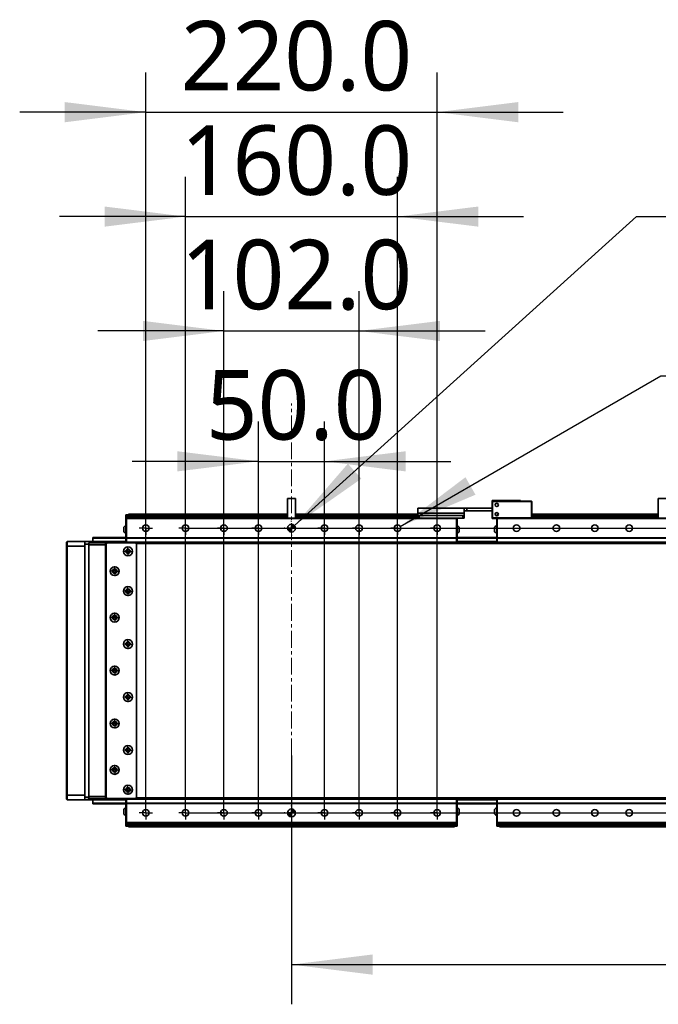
# Model space of a CAD drawing. Header units: millimetres. Extents: x 75 to 6266, y 75 to 4380.
# Tile 9 of 24: x 593 to 1075, y 3159 to 3902. Entities that reach past the tile are written whole.
import ezdxf

# ---------------------------------------------------------------- set-up
doc = ezdxf.new("R2010")
doc.units = ezdxf.units.MM
doc.header["$LTSCALE"] = 15
doc.linetypes.add('CENTERX2', pattern=[20.32, 12.7, -2.54, 2.54, -2.54])
doc.layers.add('黑色实线', color=7, linetype='Continuous')
doc.styles.add('SLDTEXTSTYLE9', font='MSYH.TTC')
doc.dimstyles.new('SLDDIMSTYLE0', dxfattribs={"dimtxt": 52.5, "dimasz": 61.2, "dimexe": 0, "dimexo": 0.0625, "dimgap": 13.125, "dimtad": 2, "dimrnd": 1e-09, "dimzin": 4, "dimdsep": 46, "dimtxsty": 'SLDTEXTSTYLE9', "dimsah": 1, "dimcen": 0.09, "dimadec": 0, "dimazin": 1, "dimtfac": 1, "dimtmove": 0, "dimatfit": 0, "dimfxl": 0, "dimfrac": 2, "dimtolj": 1, "dimtzin": 12, "dimarcsym": 0})
doc.dimstyles.new('SLDDIMSTYLE3', dxfattribs={"dimtxt": 52.5, "dimasz": 61.2, "dimexe": 0, "dimexo": 0.0625, "dimgap": 13.125, "dimtad": 2, "dimrnd": 1e-09, "dimzin": 4, "dimdsep": 46, "dimtxsty": 'SLDTEXTSTYLE9', "dimsah": 1, "dimcen": 0.09, "dimadec": 0, "dimazin": 1, "dimtfac": 1, "dimtofl": 0, "dimtmove": 0, "dimatfit": 3, "dimfxl": 0, "dimfrac": 2, "dimtolj": 1, "dimtzin": 12, "dimarcsym": 0})
doc.dimstyles.new('SLDDIMSTYLE4', dxfattribs={"dimtxt": 47.625, "dimasz": 61.2, "dimexe": 0, "dimexo": 0.0625, "dimgap": 11.90625, "dimtad": 0, "dimtih": 1, "dimtoh": 1, "dimdec": 6, "dimrnd": 1e-09, "dimzin": 12, "dimdsep": 46, "dimtxsty": 'SLDTEXTSTYLE9', "dimblk1": 'NONE', "dimsah": 1, "dimcen": 0, "dimadec": 0, "dimazin": 3, "dimtfac": 1, "dimtmove": 0, "dimatfit": 3, "dimldrblk": 'NONE', "dimfxl": 0, "dimfrac": 2, "dimtolj": 1, "dimtzin": 12, "dimarcsym": 0})
doc.dimstyles.new('SLDDIMSTYLE5', dxfattribs={"dimtxt": 47.625, "dimasz": 61.2, "dimexe": 0, "dimexo": 0.0625, "dimgap": 11.90625, "dimtad": 0, "dimtih": 1, "dimtoh": 1, "dimrnd": 1e-09, "dimzin": 4, "dimdsep": 46, "dimtxsty": 'SLDTEXTSTYLE9', "dimblk1": 'NONE', "dimsah": 1, "dimcen": 0, "dimadec": 0, "dimazin": 1, "dimtfac": 1, "dimtmove": 0, "dimatfit": 3, "dimldrblk": 'NONE', "dimfxl": 0, "dimfrac": 2, "dimtolj": 1, "dimtzin": 12, "dimarcsym": 0})

# ---------------------------------------------------------------- blocks, each defined once
blk = doc.blocks.new('_D_12')
at = {"layer": '黑色实线', "color": 1}
for p, q in [((772.95, 3303.35), (772.95, 3598.8)), ((822.95, 3303.35), (822.95, 3598.8)), ((772.95, 3568.8), (677.7, 3568.8)), ((772.95, 3568.8), (822.95, 3568.8)), ((822.95, 3568.8), (918.2, 3568.8))]:
    blk.add_line(p, q, dxfattribs=at)
for points in [[(772.95, 3568.8), (711.75, 3576.42), (711.75, 3561.18)], [(822.95, 3568.8), (884.15, 3561.18), (884.15, 3576.42)]]:
    blk.add_solid(points, dxfattribs=at)
at = {"layer": '黑色实线', "color": 1, "insert": (733.28, 3637.69), "char_height": 52.5, "attachment_point": 1, "style": 'SLDTEXTSTYLE9'}
blk.add_mtext('50.0', dxfattribs=at)
blk = doc.blocks.new('_D_13')
at = {"layer": '黑色实线', "color": 1}
for p, q in [((717.95, 3303.35), (717.95, 3783.57)), ((877.95, 3303.35), (877.95, 3783.57)), ((717.95, 3753.57), (622.7, 3753.57)), ((717.95, 3753.57), (877.95, 3753.57)), ((877.95, 3753.57), (973.2, 3753.57))]:
    blk.add_line(p, q, dxfattribs=at)
for points in [[(717.95, 3753.57), (656.75, 3761.19), (656.75, 3745.95)], [(877.95, 3753.57), (939.15, 3745.95), (939.15, 3761.19)]]:
    blk.add_solid(points, dxfattribs=at)
at = {"layer": '黑色实线', "color": 1, "insert": (714.32, 3822.46), "char_height": 52.5, "attachment_point": 1, "style": 'SLDTEXTSTYLE9'}
blk.add_mtext('160.0', dxfattribs=at)
blk = doc.blocks.new('_D_14')
at = {"layer": '黑色实线', "color": 1}
for p, q in [((1399.95, 3518.35), (1399.95, 3613.6)), ((717.95, 3518.35), (1429.95, 3518.35)), ((1399.95, 3518.35), (1399.95, 3303.35)), ((717.95, 3303.35), (1429.95, 3303.35)), ((1399.95, 3303.35), (1399.95, 3208.1))]:
    blk.add_line(p, q, dxfattribs=at)
for points in [[(1399.95, 3518.35), (1407.57, 3579.55), (1392.33, 3579.55)], [(1399.95, 3303.35), (1392.33, 3242.15), (1407.57, 3242.15)]]:
    blk.add_solid(points, dxfattribs=at)
at = {"layer": '黑色实线', "color": 1, "insert": (1331.06, 3327.21), "char_height": 52.5, "attachment_point": 1, "rotation": 90, "style": 'SLDTEXTSTYLE9'}
blk.add_mtext('215.0', dxfattribs=at)
blk = doc.blocks.new('SW_SYMBOL_HOLE_DEPTH')
at = {"layer": '黑色实线', "color": 0}
for p, q in [((0, 13125), (12000, 13125)), ((6000, 13125), (6000, 1125)), ((1500, 8325), (6000, 1125)), ((10500, 8325), (6000, 1125))]:
    blk.add_line(p, q, dxfattribs=at)
blk = doc.blocks.new('_D_15')
at = {"layer": '黑色实线', "color": 1}
for p, q in [((880.12, 3519.6), (1076.97, 3633.25)), ((1076.97, 3633.25), (1172.22, 3633.25))]:
    blk.add_line(p, q, dxfattribs=at)
blk.add_solid([(880.12, 3519.6), (936.93, 3543.6), (929.31, 3556.8)], dxfattribs=at)
at = {"layer": '黑色实线', "color": 1, "xscale": 0.004165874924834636, "yscale": 0.004165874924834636, "zscale": 0.004165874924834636}
blk.add_blockref('SW_SYMBOL_HOLE_DEPTH', (1397.18, 3601.72), dxfattribs=at)
at = {"layer": '黑色实线', "color": 1, "char_height": 47.625, "attachment_point": 1, "style": 'SLDTEXTSTYLE9'}
for s, insert in [('16 x M6', (1172.22, 3657.24)), ('12.0', (1466.89, 3657.24))]:
    blk.add_mtext(s, dxfattribs=dict(at, insert=insert))
blk = doc.blocks.new('_None')
blk = doc.blocks.new('_D_16')
at = {"layer": '黑色实线', "color": 1}
for p, q in [((746.95, 3303.35), (746.95, 3697.23)), ((848.95, 3303.35), (848.95, 3697.23)), ((746.95, 3667.23), (651.7, 3667.23)), ((746.95, 3667.23), (848.95, 3667.23)), ((848.95, 3667.23), (944.2, 3667.23))]:
    blk.add_line(p, q, dxfattribs=at)
for points in [[(746.95, 3667.23), (685.75, 3674.85), (685.75, 3659.61)], [(848.95, 3667.23), (910.15, 3659.61), (910.15, 3674.85)]]:
    blk.add_solid(points, dxfattribs=at)
at = {"layer": '黑色实线', "color": 1, "insert": (714.32, 3736.11), "char_height": 52.5, "attachment_point": 1, "style": 'SLDTEXTSTYLE9'}
blk.add_mtext('102.0', dxfattribs=at)
blk = doc.blocks.new('_D_17')
at = {"layer": '黑色实线', "color": 1}
for p, q in [((687.95, 3303.35), (687.95, 3862.41)), ((907.95, 3303.35), (907.95, 3862.41)), ((687.95, 3832.41), (592.7, 3832.41)), ((687.95, 3832.41), (907.95, 3832.41)), ((907.95, 3832.41), (1003.2, 3832.41))]:
    blk.add_line(p, q, dxfattribs=at)
for points in [[(687.95, 3832.41), (626.75, 3840.03), (626.75, 3824.79)], [(907.95, 3832.41), (969.15, 3824.79), (969.15, 3840.03)]]:
    blk.add_solid(points, dxfattribs=at)
at = {"layer": '黑色实线', "color": 1, "insert": (714.32, 3901.3), "char_height": 52.5, "attachment_point": 1, "style": 'SLDTEXTSTYLE9'}
blk.add_mtext('220.0', dxfattribs=at)
blk = doc.blocks.new('_D_18')
at = {"layer": '黑色实线', "color": 102}
for p, q in [((800.18, 3520.36), (1058.6, 3753.57)), ((1058.6, 3753.57), (1153.85, 3753.57))]:
    blk.add_line(p, q, dxfattribs=at)
blk.add_solid([(800.18, 3520.36), (850.72, 3555.7), (840.51, 3567.02)], dxfattribs=at)
at = {"layer": '黑色实线', "color": 102, "xscale": 0.004165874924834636, "yscale": 0.004165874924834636, "zscale": 0.004165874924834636}
blk.add_blockref('SW_SYMBOL_HOLE_DEPTH', (1449.95, 3718.27), dxfattribs=at)
at = {"layer": '黑色实线', "color": 102, "char_height": 47.625, "attachment_point": 1, "style": 'SLDTEXTSTYLE9'}
for s, insert in [('2-', (1153.85, 3773.79)), ('%%c', (1213.65, 3773.32)), ('6.0', (1287.23, 3773.79)), ('H7', (1370.18, 3773.79)), ('8.0', (1519.66, 3773.79))]:
    blk.add_mtext(s, dxfattribs=dict(at, insert=insert))
blk = doc.blocks.new('_D_19')
at = {"layer": '黑色实线', "color": 7}
for p, q in [((4277.95, 3518.35), (4277.95, 3158.87)), ((797.95, 3346.79), (797.95, 3158.87)), ((797.95, 3188.87), (4277.95, 3188.87))]:
    blk.add_line(p, q, dxfattribs=at)
for points in [[(797.95, 3188.87), (859.15, 3181.25), (859.15, 3196.49)], [(4277.95, 3188.87), (4216.75, 3196.49), (4216.75, 3181.25)]]:
    blk.add_solid(points, dxfattribs=at)
at = {"layer": '黑色实线', "color": 7, "insert": (2435.36, 3257.76), "char_height": 52.5, "attachment_point": 1, "style": 'SLDTEXTSTYLE9'}
blk.add_mtext('3480.0', dxfattribs=at)
blk = doc.blocks.new('SW_CENTERMARKSYMBOL_56')
at = {"layer": '黑色实线', "color": 0}
for p, q in [((-2.5, 0), (-5, 0)), ((0, 0), (-2.5, 0)), ((0, 2.5), (0, 5)), ((0, 0), (0, 2.5)), ((0, 0), (0, -2.5)), ((0, 0), (2.5, 0)), ((2.5, 0), (5, 0)), ((0, -2.5), (0, -5))]:
    blk.add_line(p, q, dxfattribs=at)
blk = doc.blocks.new('SW_CENTERMARKSYMBOL_57')
at = {"layer": '黑色实线', "color": 0}
for p, q in [((-2.5, 0), (-5, 0)), ((0, 0), (-2.5, 0)), ((0, 2.5), (0, 5)), ((0, 0), (0, 2.5)), ((0, 0), (0, -2.5)), ((0, 0), (2.5, 0)), ((2.5, 0), (5, 0)), ((0, -2.5), (0, -5))]:
    blk.add_line(p, q, dxfattribs=at)
blk = doc.blocks.new('SW_CENTERMARKSYMBOL_58')
at = {"layer": '黑色实线', "color": 0}
for p, q in [((-2.5, 0), (-5, 0)), ((0, 0), (-2.5, 0)), ((0, 2.5), (0, 5)), ((0, 0), (0, 2.5)), ((0, 0), (0, -2.5)), ((0, 0), (2.5, 0)), ((2.5, 0), (5, 0)), ((0, -2.5), (0, -5))]:
    blk.add_line(p, q, dxfattribs=at)
blk = doc.blocks.new('SW_CENTERMARKSYMBOL_59')
at = {"layer": '黑色实线', "color": 0}
for p, q in [((-2.5, 0), (-5, 0)), ((0, 0), (-2.5, 0)), ((0, 2.5), (0, 5)), ((0, 0), (0, 2.5)), ((0, 0), (0, -2.5)), ((0, 0), (2.5, 0)), ((2.5, 0), (5, 0)), ((0, -2.5), (0, -5))]:
    blk.add_line(p, q, dxfattribs=at)
blk = doc.blocks.new('SW_CENTERMARKSYMBOL_60')
at = {"layer": '黑色实线', "color": 0}
for p, q in [((-2.5, 0), (-5, 0)), ((0, 0), (-2.5, 0)), ((0, 2.5), (0, 5)), ((0, 0), (0, 2.5)), ((0, 0), (0, -2.5)), ((0, 0), (2.5, 0)), ((2.5, 0), (5, 0)), ((0, -2.5), (0, -5))]:
    blk.add_line(p, q, dxfattribs=at)
blk = doc.blocks.new('SW_CENTERMARKSYMBOL_61')
at = {"layer": '黑色实线', "color": 0}
for p, q in [((-2.5, 0), (-5, 0)), ((0, 0), (-2.5, 0)), ((0, 2.5), (0, 5)), ((0, 0), (0, 2.5)), ((0, 0), (0, -2.5)), ((0, 0), (2.5, 0)), ((2.5, 0), (5, 0)), ((0, -2.5), (0, -5))]:
    blk.add_line(p, q, dxfattribs=at)
blk = doc.blocks.new('SW_CENTERMARKSYMBOL_62')
at = {"layer": '黑色实线', "color": 0}
for p, q in [((-2.5, 0), (-5, 0)), ((0, 0), (-2.5, 0)), ((0, 2.5), (0, 5)), ((0, 0), (0, 2.5)), ((0, 0), (0, -2.5)), ((0, 0), (2.5, 0)), ((2.5, 0), (5, 0)), ((0, -2.5), (0, -5))]:
    blk.add_line(p, q, dxfattribs=at)
blk = doc.blocks.new('SW_CENTERMARKSYMBOL_63')
at = {"layer": '黑色实线', "color": 0}
for p, q in [((-2.5, 0), (-5, 0)), ((0, 0), (-2.5, 0)), ((0, 2.5), (0, 5)), ((0, 0), (0, 2.5)), ((0, 0), (0, -2.5)), ((0, 0), (2.5, 0)), ((2.5, 0), (5, 0)), ((0, -2.5), (0, -5))]:
    blk.add_line(p, q, dxfattribs=at)
blk = doc.blocks.new('SW_CENTERMARKSYMBOL_64')
at = {"layer": '黑色实线', "color": 0}
for p, q in [((-2.5, 0), (-5, 0)), ((0, 0), (-2.5, 0)), ((0, 2.5), (0, 5)), ((0, 0), (0, 2.5)), ((0, 0), (0, -2.5)), ((0, 0), (2.5, 0)), ((2.5, 0), (5, 0)), ((0, -2.5), (0, -5))]:
    blk.add_line(p, q, dxfattribs=at)
blk = doc.blocks.new('SW_CENTERMARKSYMBOL_65')
at = {"layer": '黑色实线', "color": 0}
for p, q in [((-2.5, 0), (-5, 0)), ((0, 0), (-2.5, 0)), ((0, 2.5), (0, 5)), ((0, 0), (0, 2.5)), ((0, 0), (0, -2.5)), ((0, 0), (2.5, 0)), ((2.5, 0), (5, 0)), ((0, -2.5), (0, -5))]:
    blk.add_line(p, q, dxfattribs=at)
blk = doc.blocks.new('SW_CENTERMARKSYMBOL_66')
at = {"layer": '黑色实线', "color": 0}
for p, q in [((-2.5, 0), (-5, 0)), ((0, 0), (-2.5, 0)), ((0, 2.5), (0, 5)), ((0, 0), (0, 2.5)), ((0, 0), (0, -2.5)), ((0, 0), (2.5, 0)), ((2.5, 0), (5, 0)), ((0, -2.5), (0, -5))]:
    blk.add_line(p, q, dxfattribs=at)
blk = doc.blocks.new('SW_CENTERMARKSYMBOL_67')
at = {"layer": '黑色实线', "color": 0}
for p, q in [((-2.5, 0), (-5, 0)), ((0, 0), (-2.5, 0)), ((0, 2.5), (0, 5)), ((0, 0), (0, 2.5)), ((0, 0), (0, -2.5)), ((0, 0), (2.5, 0)), ((2.5, 0), (5, 0)), ((0, -2.5), (0, -5))]:
    blk.add_line(p, q, dxfattribs=at)
blk = doc.blocks.new('SW_CENTERMARKSYMBOL_68')
at = {"layer": '黑色实线', "color": 0}
for p, q in [((-2.5, 0), (-5, 0)), ((0, 0), (-2.5, 0)), ((0, 2.5), (0, 5)), ((0, 0), (0, 2.5)), ((0, 0), (0, -2.5)), ((0, 0), (2.5, 0)), ((2.5, 0), (5, 0)), ((0, -2.5), (0, -5))]:
    blk.add_line(p, q, dxfattribs=at)
blk = doc.blocks.new('SW_CENTERMARKSYMBOL_69')
at = {"layer": '黑色实线', "color": 0}
for p, q in [((-2.5, 0), (-5, 0)), ((0, 0), (-2.5, 0)), ((0, 2.5), (0, 5)), ((0, 0), (0, 2.5)), ((0, 0), (0, -2.5)), ((0, 0), (2.5, 0)), ((2.5, 0), (5, 0)), ((0, -2.5), (0, -5))]:
    blk.add_line(p, q, dxfattribs=at)
blk = doc.blocks.new('SW_CENTERMARKSYMBOL_70')
at = {"layer": '黑色实线', "color": 0}
for p, q in [((-2.5, 0), (-5, 0)), ((0, 0), (-2.5, 0)), ((0, 2.5), (0, 5)), ((0, 0), (0, 2.5)), ((0, 0), (0, -2.5)), ((0, 0), (2.5, 0)), ((2.5, 0), (5, 0)), ((0, -2.5), (0, -5))]:
    blk.add_line(p, q, dxfattribs=at)
blk = doc.blocks.new('SW_CENTERMARKSYMBOL_71')
at = {"layer": '黑色实线', "color": 0}
for p, q in [((-2.5, 0), (-5, 0)), ((0, 0), (-2.5, 0)), ((0, 2.5), (0, 5)), ((0, 0), (0, 2.5)), ((0, 0), (0, -2.5)), ((0, 0), (2.5, 0)), ((2.5, 0), (5, 0)), ((0, -2.5), (0, -5))]:
    blk.add_line(p, q, dxfattribs=at)
blk = doc.blocks.new('SW_CENTERMARKSYMBOL_72')
at = {"layer": '黑色实线', "color": 0}
for p, q in [((-5, 0), (-5.5, 0)), ((0, 0), (-2.5, 0)), ((0, 5), (0, 5.5)), ((0, 0), (0, 2.5)), ((0, 0), (0, -2.5)), ((0, 0), (2.5, 0)), ((5, 0), (5.5, 0)), ((0, -5), (0, -5.5))]:
    blk.add_line(p, q, dxfattribs=at)
blk = doc.blocks.new('SW_CENTERMARKSYMBOL_73')
at = {"layer": '黑色实线', "color": 0}
for p, q in [((-5, 0), (-5.5, 0)), ((0, 0), (-2.5, 0)), ((0, 5), (0, 5.5)), ((0, 0), (0, 2.5)), ((0, 0), (0, -2.5)), ((0, 0), (2.5, 0)), ((5, 0), (5.5, 0)), ((0, -5), (0, -5.5))]:
    blk.add_line(p, q, dxfattribs=at)
blk = doc.blocks.new('SW_CENTERMARKSYMBOL_74')
at = {"layer": '黑色实线', "color": 0}
for p, q in [((-2.5, 0), (-3.75, 0)), ((0, 0), (-2.5, 0)), ((0, 2.5), (0, 3.75)), ((0, 0), (0, 2.5)), ((0, 0), (0, -2.5)), ((0, 0), (2.5, 0)), ((2.5, 0), (3.75, 0)), ((0, -2.5), (0, -3.75))]:
    blk.add_line(p, q, dxfattribs=at)
blk = doc.blocks.new('SW_CENTERMARKSYMBOL_75')
at = {"layer": '黑色实线', "color": 0}
for p, q in [((-2.5, 0), (-3.75, 0)), ((0, 0), (-2.5, 0)), ((0, 2.5), (0, 3.75)), ((0, 0), (0, 2.5)), ((0, 0), (0, -2.5)), ((0, 0), (2.5, 0)), ((2.5, 0), (3.75, 0)), ((0, -2.5), (0, -3.75))]:
    blk.add_line(p, q, dxfattribs=at)
blk = doc.blocks.new('SW_CENTERMARKSYMBOL_76')
at = {"layer": '黑色实线', "color": 0}
for p, q in [((-2.5, 0), (-3.75, 0)), ((0, 0), (-2.5, 0)), ((0, 2.5), (0, 3.75)), ((0, 0), (0, 2.5)), ((0, 0), (0, -2.5)), ((0, 0), (2.5, 0)), ((2.5, 0), (3.75, 0)), ((0, -2.5), (0, -3.75))]:
    blk.add_line(p, q, dxfattribs=at)
blk = doc.blocks.new('SW_CENTERMARKSYMBOL_77')
at = {"layer": '黑色实线', "color": 0}
for p, q in [((-2.5, 0), (-3.75, 0)), ((0, 0), (-2.5, 0)), ((0, 2.5), (0, 3.75)), ((0, 0), (0, 2.5)), ((0, 0), (0, -2.5)), ((0, 0), (2.5, 0)), ((2.5, 0), (3.75, 0)), ((0, -2.5), (0, -3.75))]:
    blk.add_line(p, q, dxfattribs=at)
blk = doc.blocks.new('SW_CENTERMARKSYMBOL_78')
at = {"layer": '黑色实线', "color": 0}
for p, q in [((-2.5, 0), (-3.75, 0)), ((0, 0), (-2.5, 0)), ((0, 2.5), (0, 3.75)), ((0, 0), (0, 2.5)), ((0, 0), (0, -2.5)), ((0, 0), (2.5, 0)), ((2.5, 0), (3.75, 0)), ((0, -2.5), (0, -3.75))]:
    blk.add_line(p, q, dxfattribs=at)
blk = doc.blocks.new('SW_CENTERMARKSYMBOL_79')
at = {"layer": '黑色实线', "color": 0}
for p, q in [((-2.5, 0), (-3.75, 0)), ((0, 0), (-2.5, 0)), ((0, 2.5), (0, 3.75)), ((0, 0), (0, 2.5)), ((0, 0), (0, -2.5)), ((0, 0), (2.5, 0)), ((2.5, 0), (3.75, 0)), ((0, -2.5), (0, -3.75))]:
    blk.add_line(p, q, dxfattribs=at)
blk = doc.blocks.new('SW_CENTERMARKSYMBOL_80')
at = {"layer": '黑色实线', "color": 0}
for p, q in [((-2.5, 0), (-3.75, 0)), ((0, 0), (-2.5, 0)), ((0, 2.5), (0, 3.75)), ((0, 0), (0, 2.5)), ((0, 0), (0, -2.5)), ((0, 0), (2.5, 0)), ((2.5, 0), (3.75, 0)), ((0, -2.5), (0, -3.75))]:
    blk.add_line(p, q, dxfattribs=at)
blk = doc.blocks.new('SW_CENTERMARKSYMBOL_81')
at = {"layer": '黑色实线', "color": 0}
for p, q in [((-2.5, 0), (-3.75, 0)), ((0, 0), (-2.5, 0)), ((0, 2.5), (0, 3.75)), ((0, 0), (0, 2.5)), ((0, 0), (0, -2.5)), ((0, 0), (2.5, 0)), ((2.5, 0), (3.75, 0)), ((0, -2.5), (0, -3.75))]:
    blk.add_line(p, q, dxfattribs=at)
blk = doc.blocks.new('SW_CENTERMARKSYMBOL_82')
at = {"layer": '黑色实线', "color": 0}
for p, q in [((-2.5, 0), (-3.75, 0)), ((0, 0), (-2.5, 0)), ((0, 2.5), (0, 3.75)), ((0, 0), (0, 2.5)), ((0, 0), (0, -2.5)), ((0, 0), (2.5, 0)), ((2.5, 0), (3.75, 0)), ((0, -2.5), (0, -3.75))]:
    blk.add_line(p, q, dxfattribs=at)
blk = doc.blocks.new('SW_CENTERMARKSYMBOL_83')
at = {"layer": '黑色实线', "color": 0}
for p, q in [((-2.5, 0), (-3.75, 0)), ((0, 0), (-2.5, 0)), ((0, 2.5), (0, 3.75)), ((0, 0), (0, 2.5)), ((0, 0), (0, -2.5)), ((0, 0), (2.5, 0)), ((2.5, 0), (3.75, 0)), ((0, -2.5), (0, -3.75))]:
    blk.add_line(p, q, dxfattribs=at)
blk = doc.blocks.new('SW_CENTERMARKSYMBOL_84')
at = {"layer": '黑色实线', "color": 0}
for p, q in [((-2.5, 0), (-3.75, 0)), ((0, 0), (-2.5, 0)), ((0, 2.5), (0, 3.75)), ((0, 0), (0, 2.5)), ((0, 0), (0, -2.5)), ((0, 0), (2.5, 0)), ((2.5, 0), (3.75, 0)), ((0, -2.5), (0, -3.75))]:
    blk.add_line(p, q, dxfattribs=at)
blk = doc.blocks.new('SW_DOWELSYMBOL_0')
at = {"linetype": 'Continuous', "lineweight": 18}
h = blk.add_hatch(color=0, dxfattribs=at)
edge = h.paths.add_edge_path(flags=0)
edge.add_arc((0, 0), 3, 180, 270)
edge.add_line((0, -3), (0, 0))
edge.add_line((0, 0), (-3, 0))
h = blk.add_hatch(color=0, dxfattribs=at)
edge = h.paths.add_edge_path(flags=0)
edge.add_arc((0, 0), 3, 0, 90)
edge.add_line((0, 3), (0, 0))
edge.add_line((0, 0), (3, 0))
at = {"layer": '黑色实线', "color": 0}
blk.add_circle((0, 0), 3, dxfattribs=at)
blk = doc.blocks.new('SW_DOWELSYMBOL_1')
at = {"linetype": 'Continuous', "lineweight": 18}
h = blk.add_hatch(color=0, dxfattribs=at)
edge = h.paths.add_edge_path(flags=0)
edge.add_arc((0, 0), 3, 180, 270)
edge.add_line((0, -3), (0, 0))
edge.add_line((0, 0), (-3, 0))
h = blk.add_hatch(color=0, dxfattribs=at)
edge = h.paths.add_edge_path(flags=0)
edge.add_arc((0, 0), 3, 0, 90)
edge.add_line((0, 3), (0, 0))
edge.add_line((0, 0), (3, 0))
at = {"layer": '黑色实线', "color": 0}
blk.add_circle((0, 0), 3, dxfattribs=at)

msp = doc.modelspace()

# ---------------------------------------------------------------- linework, layer by layer
at = {"color": 7, "linetype": 'Continuous', "lineweight": 35}
for p, q in [((794.9549382, 3540.8461124), (794.9549382, 3525.8461118)), ((794.9549382, 3540.8461124), (800.9549802, 3540.8461124)), ((800.9549802, 3525.8461118), (800.9549802, 3540.8461124)), ((970.9549372, 3539.1461134), (949.4549458, 3539.1461134)), ((949.4549458, 3539.1461134), (949.4549458, 3538.5461182)), ((949.4549458, 3538.5461182), (949.7549956, 3538.8461083)), ((949.7549956, 3538.5461182), (949.4549458, 3538.5461182)), ((949.4549458, 3526.1461094), (949.4549458, 3538.5461182)), ((949.7549956, 3538.5461182), (949.8792117, 3538.8461083)), ((949.7549956, 3538.8461083), (949.8792117, 3538.8461083)), ((979.1549866, 3538.5461182), (949.7549956, 3538.5461182)), ((949.7549956, 3538.5461182), (949.7549956, 3526.1461094)), ((949.8792117, 3538.8461083), (979.0306514, 3538.8461083)), ((970.9549372, 3539.1461134), (970.9549372, 3538.8461083)), ((979.1549866, 3538.5461182), (979.0306514, 3538.8461083)), ((979.0306514, 3538.8461083), (979.1549866, 3538.8461083)), ((979.1549866, 3538.8461083), (979.4549172, 3538.5461182)), ((979.1549866, 3526.1461094), (979.1549866, 3538.5461182)), ((979.4549172, 3538.5461182), (979.1549866, 3538.5461182)), ((979.4549172, 3538.5461182), (979.4549172, 3526.1461094)), ((1074.9549096, 3540.8461124), (1074.9549096, 3525.8461118)), ((1074.9549096, 3540.8461124), (1080.9549515, 3540.8461124)), ((893.4549515, 3533.3461121), (928.4549182, 3533.3461121)), ((893.4549515, 3529.679443), (893.4549515, 3533.3461121)), ((928.4549182, 3533.3461121), (928.4549182, 3529.679443)), ((928.4549182, 3533.3461121), (930.4550116, 3533.3461121)), ((930.4550116, 3531.346108), (928.4549182, 3531.346108)), ((930.4550116, 3533.3461121), (930.4550116, 3531.346108)), ((949.4549458, 3533.3461121), (930.4550116, 3533.3461121)), ((949.4549458, 3531.346108), (930.4550116, 3531.346108)), ((672.9549592, 3528.3461094), (673.9550059, 3528.3461094)), ((672.9549592, 3527.3461148), (672.9549592, 3528.3461094)), ((673.9550059, 3527.3461148), (672.9549592, 3527.3461148)), ((672.9549592, 3527.3461148), (672.9549592, 3526.3461128)), ((672.9549592, 3526.3461128), (673.9550059, 3526.3461128)), ((672.9549592, 3525.5461142), (672.9549592, 3526.3461128)), ((672.9549592, 3525.5461142), (673.255009, 3525.8461118)), ((672.9549592, 3525.5461142), (673.255009, 3525.5461142)), ((672.9549592, 3511.1461088), (672.9549592, 3525.5461142)), ((673.255009, 3525.5461142), (673.255009, 3525.8461118)), ((673.255009, 3525.8461118), (922.6549094, 3525.8461118)), ((673.255009, 3525.5461142), (673.255009, 3511.1461088)), ((922.6549094, 3525.5461142), (673.255009, 3525.5461142)), ((673.9550059, 3528.3461094), (673.9550059, 3527.3461148)), ((673.9550059, 3528.3461094), (674.9549334, 3528.3461094)), ((673.9550059, 3527.3461148), (673.9550059, 3526.3461128)), ((674.9549334, 3527.3461148), (673.9550059, 3527.3461148)), ((673.9550059, 3526.3461128), (673.9550059, 3525.8461118)), ((673.9550059, 3526.3461128), (674.9549334, 3526.3461128)), ((674.9549334, 3528.8461104), (794.9549382, 3528.8461104)), ((674.9549334, 3528.8461104), (674.9549334, 3527.8461084)), ((674.9549334, 3527.8461084), (674.9549334, 3526.8461138)), ((674.9549334, 3525.8461118), (674.9549334, 3526.8461138)), ((800.9549802, 3528.8461104), (893.4549515, 3528.8461104)), ((928.4549182, 3529.679443), (893.4549515, 3529.679443)), ((893.4549515, 3527.8461084), (893.4549515, 3529.679443)), ((893.4549515, 3525.8461118), (893.4549515, 3527.8461084)), ((893.4549515, 3527.8461084), (894.4549983, 3527.8461084)), ((894.4549983, 3527.8461084), (894.4549983, 3525.8461118)), ((927.4549906, 3527.8461084), (894.4549983, 3527.8461084)), ((922.6549094, 3525.5461142), (922.6549094, 3525.8461118)), ((922.9549592, 3525.5461142), (922.6549094, 3525.8461118)), ((927.4549906, 3525.8461118), (922.6549094, 3525.8461118)), ((922.6549094, 3525.5461142), (922.9549592, 3525.5461142)), ((922.6549094, 3511.1461088), (922.6549094, 3525.5461142)), ((922.9549592, 3525.8461118), (922.9549592, 3525.5461142)), ((922.9549592, 3525.5461142), (922.9549592, 3511.1461088)), ((927.4549906, 3525.8461118), (927.4549906, 3527.8461084)), ((927.4549906, 3527.8461084), (928.4549182, 3527.8461084)), ((928.4549182, 3525.8461118), (927.4549906, 3525.8461118)), ((928.4549182, 3529.679443), (928.4549182, 3527.8461084)), ((928.4549182, 3527.8461084), (928.4549182, 3525.8461118)), ((949.4549458, 3526.1461094), (949.4549458, 3525.5461142)), ((949.4549458, 3526.1461094), (949.7549956, 3526.1461094)), ((949.4549458, 3526.1461094), (949.7549956, 3525.8461118)), ((952.9549306, 3525.5461142), (949.4549458, 3525.5461142)), ((949.7549956, 3526.1461094), (979.1549866, 3526.1461094)), ((949.7549956, 3526.1461094), (949.8792117, 3525.8461118)), ((949.8792117, 3525.8461118), (949.7549956, 3525.8461118)), ((953.2549803, 3525.8461118), (949.8792117, 3525.8461118)), ((952.9549306, 3528.3461094), (953.9549773, 3528.3461094)), ((952.9549306, 3527.5961116), (952.9549306, 3528.3461094)), ((952.9549306, 3525.5461142), (953.2549803, 3525.8461118)), ((952.9549306, 3511.1461088), (952.9549306, 3525.5461142)), ((952.9549306, 3525.5461142), (953.2549803, 3525.5461142)), ((953.2549803, 3525.5461142), (953.2549803, 3525.8461118)), ((953.2549803, 3525.8461118), (1202.655, 3525.8461118)), ((953.2549803, 3525.5461142), (953.2549803, 3511.1461088)), ((1202.655, 3525.5461142), (953.2549803, 3525.5461142)), ((953.9549773, 3528.3461094), (953.9549773, 3528.0961126)), ((953.9549773, 3528.3461094), (954.100651, 3528.3461094)), ((979.1549866, 3526.1461094), (979.0306514, 3525.8461118)), ((979.1549866, 3526.1461094), (979.4549172, 3526.1461094)), ((979.1549866, 3525.8461118), (979.4549172, 3526.1461094)), ((979.2049353, 3525.8461118), (979.2039817, 3525.8951515)), ((979.4549172, 3528.8461104), (1074.9549096, 3528.8461104)), ((671.3049834, 3515.6961113), (671.3049834, 3518.996115)), ((924.604935, 3518.996115), (924.604935, 3515.6961113)), ((951.3049548, 3515.6961113), (951.3049548, 3518.996115)), ((672.9549592, 3511.3461122), (647.954983, 3511.3461122)), ((647.954983, 3511.3461122), (647.954983, 3510.8773589)), ((647.954983, 3510.8773589), (647.954983, 3508.3461136)), ((672.9549592, 3511.1461088), (673.255009, 3511.1461088)), ((672.9549592, 3511.1461088), (673.255009, 3510.8461112)), ((672.9549592, 3507.8461126), (672.9549592, 3511.1461088)), ((673.255009, 3511.1461088), (922.6549094, 3511.1461088)), ((673.255009, 3510.8461112), (673.255009, 3511.1461088)), ((922.6549094, 3510.8461112), (673.255009, 3510.8461112)), ((673.255009, 3510.8461112), (673.255009, 3507.8461126)), ((922.6549094, 3511.1461088), (922.9549592, 3511.1461088)), ((922.6549094, 3510.8461112), (922.9549592, 3511.1461088)), ((922.6549094, 3510.8461112), (922.6549094, 3511.1461088)), ((922.6549094, 3507.8461126), (922.6549094, 3510.8461112)), ((952.9549306, 3511.3461122), (922.9549592, 3511.3461122)), ((922.9549592, 3511.1461088), (922.9549592, 3507.8461126)), ((952.9549306, 3511.1461088), (953.2549803, 3511.1461088)), ((952.9549306, 3511.1461088), (953.2549803, 3510.8461112)), ((952.9549306, 3507.8461126), (952.9549306, 3511.1461088)), ((953.2549803, 3511.1461088), (1202.655, 3511.1461088)), ((953.2549803, 3510.8461112), (953.2549803, 3511.1461088)), ((1202.655, 3510.8461112), (953.2549803, 3510.8461112)), ((953.2549803, 3510.8461112), (953.2549803, 3507.8461126)), ((628.4549659, 3508.3461136), (627.9550021, 3507.8461126)), ((627.9550021, 3504.8461139), (627.9550021, 3507.8461126)), ((628.4549659, 3504.8461139), (627.9550021, 3504.8461139)), ((627.9550021, 3500.8461133), (627.9550021, 3504.8461139)), ((628.4549659, 3508.3461136), (628.4549659, 3504.8461139)), ((628.4549659, 3508.3461136), (641.9549411, 3508.3461136)), ((628.4549659, 3504.8461139), (641.9549411, 3504.8461139)), ((628.4549659, 3504.8461139), (628.4549659, 3316.8461129)), ((641.9549411, 3504.8461139), (641.9549411, 3508.3461136)), ((641.9549411, 3508.3461136), (652.9549783, 3508.3461136)), ((641.9549411, 3316.8461129), (641.9549411, 3504.8461139)), ((644.954962, 3505.846116), (644.954962, 3507.3461116)), ((644.954962, 3507.3461116), (657.4550097, 3507.3461116)), ((657.4550097, 3505.846116), (644.954962, 3505.846116)), ((644.954962, 3505.846116), (644.954962, 3315.8461109)), ((652.9549783, 3508.3461136), (652.9549783, 3507.3461116)), ((672.9549592, 3508.3461136), (652.9549783, 3508.3461136)), ((657.4550097, 3507.3461116), (657.4550097, 3505.846116)), ((657.4550097, 3507.3461116), (658.9550202, 3507.3461116)), ((657.4550097, 3505.846116), (657.4550097, 3315.8461109)), ((658.9550202, 3507.3461116), (657.9549735, 3506.3461095)), ((657.9549735, 3506.3461095), (657.9549735, 3506.8461105)), ((657.9549735, 3506.8461105), (658.4549372, 3506.8461105)), ((657.9549735, 3506.3461095), (657.9549735, 3315.3461099)), ((679.9549287, 3507.3461116), (658.9550202, 3507.3461116)), ((672.9549592, 3507.8461126), (673.255009, 3507.8461126)), ((672.9549592, 3507.3461116), (672.9549592, 3507.8461126)), ((673.255009, 3507.8461126), (922.6549094, 3507.8461126)), ((673.255009, 3507.8461126), (673.255009, 3507.3461116)), ((679.9549287, 3507.3461116), (680.9549754, 3507.3461116)), ((680.9549754, 3506.3461095), (679.9549287, 3507.3461116)), ((680.4550116, 3506.8461105), (4395.4549258, 3506.8461105)), ((680.9549754, 3507.3461116), (680.9549754, 3506.8461105)), ((680.9549754, 3315.3461099), (680.9549754, 3506.3461095)), ((922.6549094, 3507.8461126), (922.9549592, 3507.8461126)), ((922.6549094, 3506.8461105), (922.6549094, 3507.8461126)), ((952.9549306, 3508.3461136), (922.9549592, 3508.3461136)), ((922.9549592, 3507.8461126), (922.9549592, 3506.8461105)), ((952.9549306, 3507.8461126), (953.2549803, 3507.8461126)), ((952.9549306, 3506.8461105), (952.9549306, 3507.8461126)), ((953.2549803, 3507.8461126), (1202.655, 3507.8461126)), ((953.2549803, 3507.8461126), (953.2549803, 3506.8461105)), ((627.9550021, 3470.8461121), (627.9550021, 3500.8461133)), ((673.255009, 3501.1961118), (673.255009, 3500.4961148)), ((627.9550021, 3440.8461128), (627.9550021, 3470.8461121)), ((673.255009, 3471.1961106), (673.255009, 3470.4961136)), ((627.9550021, 3410.8461123), (627.9550021, 3440.8461128)), ((673.255009, 3431.1961115), (673.255009, 3430.4961127)), ((627.9550021, 3380.8461122), (627.9550021, 3410.8461123)), ((673.255009, 3391.1961124), (673.255009, 3390.4961117)), ((627.9550021, 3350.846111), (627.9550021, 3380.8461122)), ((627.9550021, 3320.8461136), (627.9550021, 3350.846111)), ((673.255009, 3351.1961132), (673.255009, 3350.4961126)), ((627.9550021, 3316.8461129), (627.9550021, 3320.8461136)), ((628.4549659, 3316.8461129), (627.9550021, 3316.8461129)), ((627.9550021, 3313.8461143), (627.9550021, 3316.8461129)), ((628.4549659, 3316.8461129), (641.9549411, 3316.8461129)), ((628.4549659, 3316.8461129), (628.4549659, 3313.3461133)), ((641.9549411, 3313.3461133), (641.9549411, 3316.8461129)), ((644.954962, 3315.8461109), (657.4550097, 3315.8461109)), ((644.954962, 3314.3461153), (644.954962, 3315.8461109)), ((657.4550097, 3315.8461109), (657.4550097, 3314.3461153)), ((673.255009, 3321.1961121), (673.255009, 3320.4961151)), ((628.4549659, 3313.3461133), (627.9550021, 3313.8461143)), ((628.4549659, 3313.3461133), (641.9549411, 3313.3461133)), ((652.9549783, 3313.3461133), (641.9549411, 3313.3461133)), ((657.4550097, 3314.3461153), (644.954962, 3314.3461153)), ((647.954983, 3313.3461133), (647.954983, 3310.8148605)), ((647.954983, 3310.8148605), (647.954983, 3310.3461072)), ((672.9549592, 3310.3461072), (647.954983, 3310.3461072)), ((652.9549783, 3314.3461079), (652.9549783, 3313.3461133)), ((652.9549783, 3313.3461058), (672.9549592, 3313.3461058)), ((658.9550202, 3314.3461153), (657.4550097, 3314.3461153)), ((657.9549735, 3314.8461089), (657.9549735, 3315.3461099)), ((657.9549735, 3315.3461099), (658.9550202, 3314.3461153)), ((657.9549735, 3314.8461089), (658.4549372, 3314.8461089)), ((658.9550202, 3314.3461153), (679.9549287, 3314.3461153)), ((672.9549592, 3313.8461143), (672.9549592, 3314.3461079)), ((673.255009, 3313.8461143), (672.9549592, 3313.8461143)), ((672.9549592, 3310.5461106), (672.9549592, 3313.8461143)), ((673.255009, 3310.8461082), (672.9549592, 3310.5461106)), ((672.9549592, 3296.1461127), (672.9549592, 3310.5461106)), ((673.255009, 3310.5461106), (672.9549592, 3310.5461106)), ((673.255009, 3314.3461153), (673.255009, 3313.8461143)), ((673.255009, 3313.8461143), (673.255009, 3310.8461082)), ((673.255009, 3313.8461143), (922.6549094, 3313.8461143)), ((673.255009, 3310.5461106), (673.255009, 3310.8461082)), ((673.255009, 3310.8461082), (922.6549094, 3310.8461082)), ((673.255009, 3310.5461106), (673.255009, 3296.1461127)), ((922.6549094, 3310.5461106), (673.255009, 3310.5461106)), ((679.9549287, 3314.3461153), (680.9549754, 3315.3461099)), ((680.9549754, 3314.3461153), (679.9549287, 3314.3461153)), ((680.4550116, 3314.8461089), (4395.4549258, 3314.8461089)), ((680.9549754, 3314.8461089), (680.9549754, 3314.3461153)), ((922.6549094, 3313.8461143), (922.6549094, 3314.8461089)), ((922.6549094, 3310.8461082), (922.6549094, 3313.8461143)), ((922.9549592, 3313.8461143), (922.6549094, 3313.8461143)), ((922.6549094, 3310.5461106), (922.6549094, 3310.8461082)), ((922.9549592, 3310.5461106), (922.6549094, 3310.8461082)), ((922.9549592, 3310.5461106), (922.6549094, 3310.5461106)), ((922.6549094, 3296.1461127), (922.6549094, 3310.5461106)), ((922.9549592, 3314.8461089), (922.9549592, 3313.8461143)), ((922.9549592, 3313.8461143), (922.9549592, 3310.5461106)), ((922.9549592, 3313.3461058), (952.9549306, 3313.3461058)), ((922.9549592, 3310.5461106), (922.9549592, 3296.1461127)), ((952.9549306, 3310.3461072), (922.9549592, 3310.3461072)), ((952.9549306, 3313.8461143), (952.9549306, 3314.8461089)), ((953.2549803, 3313.8461143), (952.9549306, 3313.8461143)), ((952.9549306, 3310.5461106), (952.9549306, 3313.8461143)), ((953.2549803, 3310.8461082), (952.9549306, 3310.5461106)), ((952.9549306, 3296.1461127), (952.9549306, 3310.5461106)), ((953.2549803, 3310.5461106), (952.9549306, 3310.5461106)), ((953.2549803, 3314.8461089), (953.2549803, 3313.8461143)), ((953.2549803, 3313.8461143), (953.2549803, 3310.8461082)), ((953.2549803, 3313.8461143), (1202.655, 3313.8461143)), ((953.2549803, 3310.5461106), (953.2549803, 3310.8461082)), ((953.2549803, 3310.8461082), (1202.655, 3310.8461082)), ((953.2549803, 3310.5461106), (953.2549803, 3296.1461127)), ((1202.655, 3310.5461106), (953.2549803, 3310.5461106)), ((671.3049834, 3302.6961118), (671.3049834, 3305.9961081)), ((924.604935, 3305.9961081), (924.604935, 3302.6961118)), ((951.3049548, 3302.6961118), (951.3049548, 3305.9961081)), ((673.255009, 3296.1461127), (672.9549592, 3296.1461127)), ((673.255009, 3295.8461151), (672.9549592, 3296.1461127)), ((672.9549592, 3295.3461141), (672.9549592, 3296.1461127)), ((673.9550059, 3295.3461141), (672.9549592, 3295.3461141)), ((672.9549592, 3294.346112), (672.9549592, 3295.3461141)), ((672.9549592, 3294.346112), (673.9550059, 3294.346112)), ((672.9549592, 3293.34611), (672.9549592, 3294.346112)), ((673.9550059, 3293.34611), (672.9549592, 3293.34611)), ((673.255009, 3296.1461127), (922.6549094, 3296.1461127)), ((673.255009, 3295.8461151), (673.255009, 3296.1461127)), ((922.6549094, 3295.8461151), (673.255009, 3295.8461151)), ((673.9550059, 3295.3461141), (673.9550059, 3295.8461151)), ((674.9549334, 3295.3461141), (673.9550059, 3295.3461141)), ((673.9550059, 3294.346112), (673.9550059, 3295.3461141)), ((673.9550059, 3294.346112), (674.9549334, 3294.346112)), ((673.9550059, 3293.34611), (673.9550059, 3294.346112)), ((674.9549334, 3293.34611), (673.9550059, 3293.34611)), ((674.9549334, 3295.8461151), (674.9549334, 3294.846113)), ((674.9549334, 3293.846111), (674.9549334, 3294.846113)), ((674.9549334, 3293.846111), (920.9549849, 3293.846111)), ((674.9549334, 3292.846109), (674.9549334, 3293.846111)), ((920.9549849, 3294.846113), (920.9549849, 3295.8461151)), ((921.9549124, 3295.3461141), (920.9549849, 3295.3461141)), ((920.9549849, 3294.846113), (920.9549849, 3293.846111)), ((920.9549849, 3294.346112), (921.9549124, 3294.346112)), ((920.9549849, 3293.846111), (920.9549849, 3292.846109)), ((921.9549124, 3293.34611), (920.9549849, 3293.34611)), ((921.9549124, 3295.8461151), (921.9549124, 3295.3461141)), ((921.9549124, 3294.346112), (921.9549124, 3295.3461141)), ((922.9549592, 3295.3461141), (921.9549124, 3295.3461141)), ((921.9549124, 3294.346112), (921.9549124, 3293.34611)), ((921.9549124, 3294.346112), (922.9549592, 3294.346112)), ((922.9549592, 3293.34611), (921.9549124, 3293.34611)), ((922.9549592, 3296.1461127), (922.6549094, 3296.1461127)), ((922.6549094, 3295.8461151), (922.6549094, 3296.1461127)), ((922.6549094, 3295.8461151), (922.9549592, 3296.1461127)), ((922.9549592, 3296.1461127), (922.9549592, 3295.3461141)), ((922.9549592, 3294.346112), (922.9549592, 3295.3461141)), ((922.9549592, 3294.346112), (922.9549592, 3293.34611)), ((953.2549803, 3296.1461127), (952.9549306, 3296.1461127)), ((953.2549803, 3295.8461151), (952.9549306, 3296.1461127)), ((952.9549306, 3295.3461141), (952.9549306, 3296.1461127)), ((953.9549773, 3295.3461141), (952.9549306, 3295.3461141)), ((952.9549306, 3294.346112), (952.9549306, 3295.3461141)), ((952.9549306, 3294.346112), (953.9549773, 3294.346112)), ((952.9549306, 3293.34611), (952.9549306, 3294.346112)), ((953.9549773, 3293.34611), (952.9549306, 3293.34611)), ((953.2549803, 3296.1461127), (1202.655, 3296.1461127)), ((953.2549803, 3295.8461151), (953.2549803, 3296.1461127)), ((1202.655, 3295.8461151), (953.2549803, 3295.8461151)), ((953.9549773, 3295.3461141), (953.9549773, 3295.8461151)), ((954.955024, 3295.3461141), (953.9549773, 3295.3461141)), ((953.9549773, 3294.346112), (953.9549773, 3295.3461141)), ((953.9549773, 3294.346112), (954.955024, 3294.346112)), ((953.9549773, 3293.34611), (953.9549773, 3294.346112)), ((954.955024, 3293.34611), (953.9549773, 3293.34611)), ((954.955024, 3295.8461151), (954.955024, 3294.846113)), ((954.955024, 3293.846111), (954.955024, 3294.846113)), ((954.955024, 3293.846111), (1200.9549563, 3293.846111)), ((954.955024, 3292.846109), (954.955024, 3293.846111)), ((920.9549849, 3292.846109), (674.9549334, 3292.846109)), ((1200.9549563, 3292.846109), (954.955024, 3292.846109))]:
    msp.add_line(p, q, dxfattribs=at)
at = {"color": 8, "linetype": 'Continuous', "lineweight": 35}
for p, q in [((794.9549382, 3527.8461084), (674.9549334, 3527.8461084)), ((674.9549334, 3526.8461138), (697.2049897, 3526.8461138)), ((698.7050002, 3526.8461138), (794.9549382, 3526.8461138)), ((893.4549515, 3527.8461084), (800.9549802, 3527.8461084)), ((800.9549802, 3526.8461138), (893.4549515, 3526.8461138)), ((1074.9549096, 3527.8461084), (979.4549172, 3527.8461084)), ((979.4549172, 3526.8461138), (1074.9549096, 3526.8461138)), ((672.9549592, 3510.8773589), (647.954983, 3510.8773589)), ((952.9549306, 3510.8773589), (922.9549592, 3510.8773589)), ((644.954962, 3506.3461095), (641.9549411, 3506.3461095)), ((657.9549735, 3505.846116), (657.4550097, 3505.846116)), ((952.9549306, 3507.3461116), (922.9549592, 3507.3461116)), ((657.4550097, 3315.8461109), (657.9549735, 3315.8461109)), ((641.9549411, 3315.3461099), (644.954962, 3315.3461099)), ((672.9549592, 3310.8148605), (647.954983, 3310.8148605)), ((672.9549592, 3313.3461133), (652.9549783, 3313.3461133)), ((952.9549306, 3314.3461079), (922.9549592, 3314.3461079)), ((952.9549306, 3313.3461133), (922.9549592, 3313.3461133)), ((952.9549306, 3310.8148605), (922.9549592, 3310.8148605)), ((697.2049897, 3294.846113), (674.9549334, 3294.846113)), ((897.2049182, 3294.846113), (698.7050002, 3294.846113)), ((920.9549849, 3294.846113), (898.7049287, 3294.846113)), ((977.2049611, 3294.846113), (954.955024, 3294.846113)), ((1177.2050088, 3294.846113), (978.7049716, 3294.846113))]:
    msp.add_line(p, q, dxfattribs=at)
at = {"color": 7, "linetype": 'Continuous', "lineweight": 35}
for centre, radius in [((952.9549687, 3535.8461114), 1.25), ((952.9549687, 3528.8461114), 1.25), ((687.9549687, 3518.3461114), 2.5), ((717.9549687, 3518.3461114), 2.5), ((746.9549687, 3518.3461114), 2.5), ((772.9549687, 3518.3461114), 2.5), ((797.9549687, 3518.3461114), 3), ((822.9549687, 3518.3461114), 2.5), ((848.9549687, 3518.3461114), 2.5), ((877.9549687, 3518.3461114), 2.5), ((907.9549687, 3518.3461114), 2.5), ((967.9549687, 3518.3461114), 2.5), ((997.9549687, 3518.3461114), 2.5), ((1026.9549687, 3518.3461114), 2.5), ((1052.9549687, 3518.3461114), 2.5), ((674.4549687, 3500.8461123), 3.36), ((674.4549687, 3500.8461123), 1.7), ((674.4549687, 3500.8461123), 1.25), ((664.4549687, 3485.8461123), 3.36), ((664.4549687, 3485.8461123), 1.7), ((664.4549687, 3485.8461123), 1.25), ((674.4549687, 3470.8461123), 3.36), ((674.4549687, 3470.8461123), 1.7), ((674.4549687, 3470.8461123), 1.25), ((664.4549687, 3450.8461123), 3.36), ((664.4549687, 3450.8461123), 1.7), ((664.4549687, 3450.8461123), 1.25), ((674.4549687, 3430.8461123), 3.36), ((674.4549687, 3430.8461123), 1.7), ((674.4549687, 3430.8461123), 1.25), ((664.4549687, 3410.8461123), 3.36), ((664.4549687, 3410.8461123), 1.7), ((664.4549687, 3410.8461123), 1.25), ((674.4549687, 3390.8461123), 3.36), ((674.4549687, 3390.8461123), 1.7), ((674.4549687, 3390.8461123), 1.25), ((664.4549687, 3370.8461123), 3.36), ((664.4549687, 3370.8461123), 1.7), ((664.4549687, 3370.8461123), 1.25), ((674.4549687, 3350.8461123), 3.36), ((674.4549687, 3350.8461123), 1.7), ((674.4549687, 3350.8461123), 1.25), ((664.4549687, 3335.8461123), 3.36), ((664.4549687, 3335.8461123), 1.7), ((664.4549687, 3335.8461123), 1.25), ((674.4549687, 3320.8461123), 3.36), ((674.4549687, 3320.8461123), 1.7), ((674.4549687, 3320.8461123), 1.25), ((687.9549687, 3303.3461114), 2.5), ((717.9549687, 3303.3461114), 2.5), ((746.9549687, 3303.3461114), 2.5), ((772.9549687, 3303.3461114), 2.5), ((797.9549687, 3303.3461114), 3), ((822.9549687, 3303.3461114), 2.5), ((848.9549687, 3303.3461114), 2.5), ((877.9549687, 3303.3461114), 2.5), ((907.9549687, 3303.3461114), 2.5), ((967.9549687, 3303.3461114), 2.5), ((997.9549687, 3303.3461114), 2.5), ((1026.9549687, 3303.3461114), 2.5), ((1052.9549687, 3303.3461114), 2.5)]:
    msp.add_circle(centre, radius, dxfattribs=at)
for centre, radius, start, end in [((697.9549687, 3525.8461114), 1.25, 0, 180), ((673.7663324, 3517.3461114), 2.9632433, 105.8910699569, 146.1636768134), ((922.1436051, 3517.3461114), 2.9632433, 33.8363231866, 74.1089300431), ((953.7663324, 3517.3461114), 2.9632433, 105.8910699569, 146.1636768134), ((673.7663324, 3517.3461114), 2.9632433, 213.8363231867, 254.1089300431), ((922.1436051, 3517.3461114), 2.9632433, 285.8910699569, 326.1636768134), ((953.7663324, 3517.3461114), 2.9632433, 213.8363231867, 254.1089300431), ((673.7663324, 3304.3461114), 2.9632433, 105.8910699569, 146.1636768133), ((673.7663324, 3304.3461114), 2.9632433, 213.8363231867, 254.1089300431), ((922.1436051, 3304.3461114), 2.9632433, 33.8363231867, 74.1089300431), ((922.1436051, 3304.3461114), 2.9632433, 285.8910699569, 326.1636768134), ((953.7663324, 3304.3461114), 2.9632433, 105.8910699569, 146.1636768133), ((953.7663324, 3304.3461114), 2.9632433, 213.8363231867, 254.1089300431), ((697.9549687, 3295.8461114), 1.25, 180, 270), ((697.9549687, 3295.8461114), 1.25, 270, 0), ((897.9549687, 3295.8461114), 1.25, 180, 270), ((897.9549687, 3295.8461114), 1.25, 270, 0), ((977.9549687, 3295.8461114), 1.25, 180, 270), ((977.9549687, 3295.8461114), 1.25, 270, 0)]:
    msp.add_arc(centre, radius, start, end, dxfattribs=at)
at = {"layer": '黑色实线', "color": 7, "linetype": 'CENTERX2', "lineweight": 18, "ltscale": 0.066667}
for p, q in [((797.9549687, 3346.7940124), (797.9549687, 3612.4188809)), ((643.2549687, 3313.8461114), (952.6549687, 3313.8461114))]:
    msp.add_line(p, q, dxfattribs=at)

# ---------------------------------------------------------------- block references
at = {"layer": '黑色实线', "color": 7}
for name, p in [('SW_CENTERMARKSYMBOL_72', (797.9549687, 3518.3461114)), ('SW_CENTERMARKSYMBOL_56', (687.9549687, 3518.3461114)), ('SW_CENTERMARKSYMBOL_60', (717.9549687, 3518.3461114)), ('SW_CENTERMARKSYMBOL_61', (746.9549687, 3518.3461114)), ('SW_CENTERMARKSYMBOL_62', (772.9549687, 3518.3461114)), ('SW_CENTERMARKSYMBOL_63', (822.9549687, 3518.3461114)), ('SW_CENTERMARKSYMBOL_64', (848.9549687, 3518.3461114)), ('SW_CENTERMARKSYMBOL_65', (877.9549687, 3518.3461114)), ('SW_CENTERMARKSYMBOL_57', (907.9549687, 3518.3461114)), ('SW_CENTERMARKSYMBOL_74', (674.4549687, 3500.8461123)), ('SW_CENTERMARKSYMBOL_75', (664.4549687, 3485.8461123)), ('SW_CENTERMARKSYMBOL_76', (674.4549687, 3470.8461123)), ('SW_CENTERMARKSYMBOL_77', (664.4549687, 3450.8461123)), ('SW_CENTERMARKSYMBOL_78', (674.4549687, 3430.8461123)), ('SW_CENTERMARKSYMBOL_79', (664.4549687, 3410.8461123)), ('SW_CENTERMARKSYMBOL_80', (674.4549687, 3390.8461123)), ('SW_CENTERMARKSYMBOL_81', (664.4549687, 3370.8461123)), ('SW_CENTERMARKSYMBOL_82', (674.4549687, 3350.8461123)), ('SW_CENTERMARKSYMBOL_84', (664.4549687, 3335.8461123)), ('SW_CENTERMARKSYMBOL_83', (674.4549687, 3320.8461123)), ('SW_CENTERMARKSYMBOL_58', (687.9549687, 3303.3461114)), ('SW_CENTERMARKSYMBOL_67', (717.9549687, 3303.3461114)), ('SW_CENTERMARKSYMBOL_68', (746.9549687, 3303.3461114)), ('SW_CENTERMARKSYMBOL_71', (772.9549687, 3303.3461114)), ('SW_CENTERMARKSYMBOL_73', (797.9549687, 3303.3461114)), ('SW_CENTERMARKSYMBOL_70', (822.9549687, 3303.3461114)), ('SW_CENTERMARKSYMBOL_69', (848.9549687, 3303.3461114)), ('SW_CENTERMARKSYMBOL_66', (877.9549687, 3303.3461114)), ('SW_CENTERMARKSYMBOL_59', (907.9549687, 3303.3461114))]:
    msp.add_blockref(name, p, dxfattribs=at)
at = {"layer": '黑色实线', "color": 102}
for name, p in [('SW_DOWELSYMBOL_0', (797.9549687, 3518.3461114)), ('SW_DOWELSYMBOL_1', (797.9549687, 3303.3461114))]:
    msp.add_blockref(name, p, dxfattribs=at)

# ---------------------------------------------------------------- dimensions: what is measured, and where the dimension line sits
at = {"layer": '黑色实线', "color": 1}
for base, p1, p2, angle, picture, middle in [((907.9549687, 3832.4127421), (687.9549687, 3303.3461114), (907.9549687, 3303.3461114), 0, '_D_17', (797.9549687, 3832.4127421)), ((877.9549687, 3753.5710969), (717.9549687, 3303.3461114), (877.9549687, 3303.3461114), 0, '_D_13', (797.9549687, 3753.5710969)), ((1399.9492712, 3303.3461114), (717.9549687, 3518.3461114), (717.9549687, 3303.3461114), 90, '_D_14', (1399.9492712, 3410.8461114))]:
    dim = msp.add_linear_dim(base=base, p1=p1, p2=p2, angle=angle, dimstyle='SLDDIMSTYLE0', dxfattribs=at)
    dim.commit()
    dim.dimension.update_dxf_attribs({"geometry": picture, "text_midpoint": middle, "dimtype": 160})
at = {"layer": '黑色实线', "color": 102}
dim = msp.add_diameter_dim_2p(p1=(795.7278223, 3516.3361813), p2=(800.1821152, 3520.3560414), text='2-<>H7{\\fGDT;x}8.0', dimstyle='SLDDIMSTYLE5', dxfattribs=at)
dim.commit()
dim.dimension.update_dxf_attribs({"geometry": '_D_18', "text_midpoint": (1378.229354, 3753.5710969), "dimtype": 163})
at = {"layer": '黑色实线', "color": 1}
for base, p1, p2, picture, middle in [((848.9549687, 3667.2291238), (746.9549687, 3303.3461114), (848.9549687, 3303.3461114), '_D_16', (797.9549687, 3667.2291238)), ((822.9549687, 3568.8016318), (772.9549687, 3303.3461114), (822.9549687, 3303.3461114), '_D_12', (797.9549687, 3568.8016318))]:
    dim = msp.add_linear_dim(base=base, p1=p1, p2=p2, dimstyle='SLDDIMSTYLE0', dxfattribs=at)
    dim.commit()
    dim.dimension.update_dxf_attribs({"geometry": picture, "text_midpoint": middle, "dimtype": 160})
dim = msp.add_diameter_dim_2p(p1=(875.7899052, 3517.0961114), p2=(880.1200322, 3519.5961114), text='16 x M6{\\fGDT;x}12.0\\P', dimstyle='SLDDIMSTYLE4', override={"dimpost": '<>'}, dxfattribs=at)
dim.commit()
dim.dimension.update_dxf_attribs({"geometry": '_D_15', "text_midpoint": (1378.229354, 3633.2483318), "dimtype": 163})
at = {"layer": '黑色实线', "color": 7}
dim = msp.add_linear_dim(base=(4277.9549687, 3188.8745539), p1=(797.9549687, 3346.7940124), p2=(4277.9549687, 3518.3461114), dimstyle='SLDDIMSTYLE3', dxfattribs=at)
dim.commit()
dim.dimension.update_dxf_attribs({"geometry": '_D_19', "text_midpoint": (2537.9549687, 3188.8745539), "dimtype": 160})

doc.saveas('drawing.dxf')
